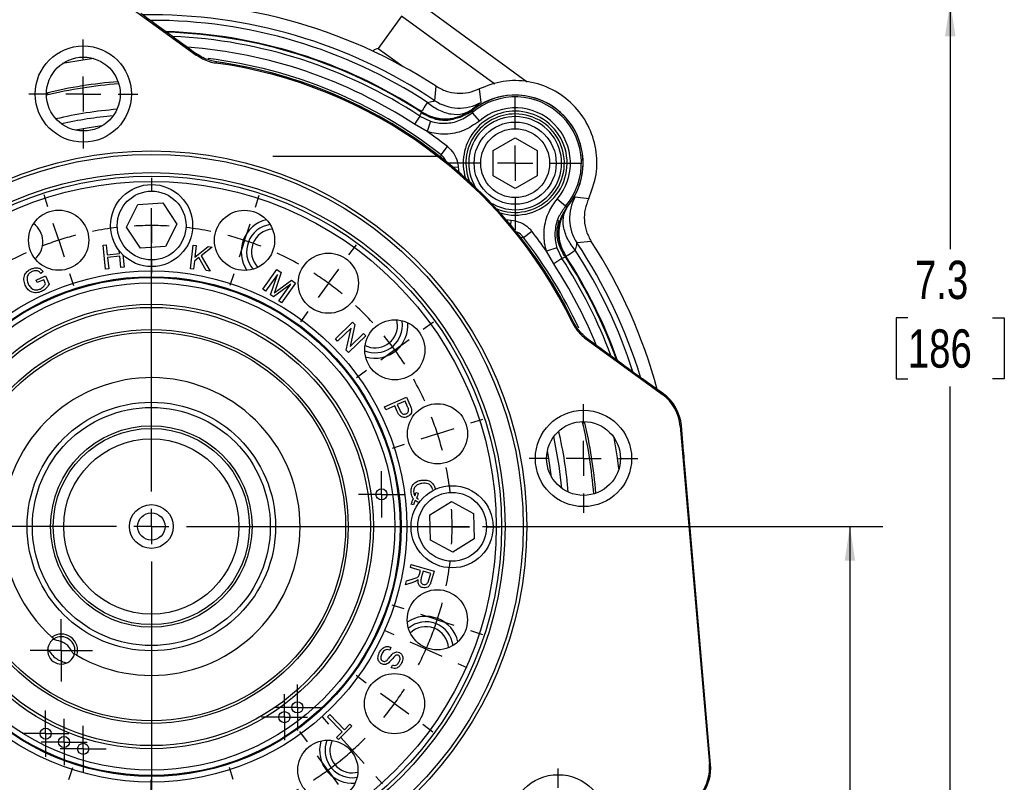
# Model space of a CAD drawing. Header units: inches. Extents: x 0.4 to 16.6, y 0.2 to 10.8.
# Tile 7 of 17: x 3.6 to 7.3, y 5.6 to 8.5. Entities that reach past the tile are written whole.
import ezdxf

# ---------------------------------------------------------------- set-up
doc = ezdxf.new("R2010")
doc.units = ezdxf.units.IN
doc.header["$MEASUREMENT"] = 0
doc.layers.add('SLD-0', color=7, linetype='Continuous', lineweight=25)
doc.styles.add('SLDTEXTSTYLE0', font='TXT', dxfattribs={"width": 0.75})
doc.dimstyles.new('SLDDIMSTYLE0', dxfattribs={"dimtxt": 0.145833, "dimasz": 0.13, "dimexe": 0, "dimexo": 0.0625, "dimgap": 0.036458, "dimtad": 0, "dimtih": 1, "dimtoh": 1, "dimdec": 1, "dimlfac": 1.5, "dimrnd": 1e-09, "dimzin": 12, "dimdsep": 46, "dimtxsty": 'SLDTEXTSTYLE0', "dimsah": 1, "dimcen": 0.09, "dimadec": 0, "dimazin": 3, "dimtfac": 1, "dimtdec": 1, "dimtofl": 0, "dimtmove": 0, "dimatfit": 3, "dimfxl": 0, "dimfrac": 2, "dimtolj": 1, "dimtzin": 12, "dimarcsym": 0})

# ---------------------------------------------------------------- blocks, each defined once
blk = doc.blocks.new('_D_4')
at = {"layer": 'SLD-0'}
for p, q in [((4.7888, 8.5663), (7.227, 8.5663)), ((7.102, 8.5663), (7.102, 7.6253)), ((6.9404, 7.364), (6.896, 7.364)), ((6.896, 7.364), (6.896, 7.1323)), ((7.2636, 7.364), (7.308, 7.364)), ((7.308, 7.364), (7.308, 7.1323)), ((6.896, 7.1323), (6.9404, 7.1323)), ((7.308, 7.1323), (7.2636, 7.1323)), ((7.102, 3.6751), (7.102, 7.1027)), ((5.7371, 3.6751), (7.227, 3.6751))]:
    blk.add_line(p, q, dxfattribs=at)
for points in [[(7.102, 8.5663), (7.082, 8.4363), (7.122, 8.4363)], [(7.102, 3.6751), (7.122, 3.8051), (7.082, 3.8051)]]:
    blk.add_solid(points, dxfattribs=at)
at = {"layer": 'SLD-0', "char_height": 0.14583, "attachment_point": 1, "style": 'SLDTEXTSTYLE0'}
for s, insert in [('7.3', (6.9674, 7.5816)), ('186', (6.9404, 7.3203))]:
    blk.add_mtext(s, dxfattribs=dict(at, insert=insert))
blk = doc.blocks.new('_D_7')
at = {"layer": 'SLD-0', "color": 7}
for p, q in [((5.3201, 6.5697), (6.8448, 6.5697)), ((6.7198, 6.5697), (6.7198, 5.3708)), ((6.5581, 5.1095), (6.5138, 5.1095)), ((6.5138, 5.1095), (6.5138, 4.8778)), ((6.8814, 5.1095), (6.9257, 5.1095)), ((6.9257, 5.1095), (6.9257, 4.8778)), ((6.5138, 4.8778), (6.5581, 4.8778)), ((6.9257, 4.8778), (6.8814, 4.8778)), ((6.7198, 3.6751), (6.7198, 4.8482)), ((6.0745, 3.6751), (6.8448, 3.6751))]:
    blk.add_line(p, q, dxfattribs=at)
for points in [[(6.7198, 6.5697), (6.6998, 6.4397), (6.7398, 6.4397)], [(6.7198, 3.6751), (6.7398, 3.8051), (6.6998, 3.8051)]]:
    blk.add_solid(points, dxfattribs=at)
at = {"layer": 'SLD-0', "color": 7, "char_height": 0.14583, "attachment_point": 1, "style": 'SLDTEXTSTYLE0'}
for s, insert in [('4.3', (6.5851, 5.327)), ('110', (6.5581, 5.0658))]:
    blk.add_mtext(s, dxfattribs=dict(at, insert=insert))
blk = doc.blocks.new('SW_CENTERMARKSYMBOL_0')
at = {"layer": 'SLD-0', "color": 0}
for p, q in [((0, 0.0667), (0, 0.1187)), ((0, 0), (0, 0.0667)), ((-0.0667, 0), (-0.1187, 0)), ((0, 0), (-0.0667, 0)), ((0, 0), (0, -0.0667)), ((0, 0), (0.0667, 0)), ((0.0667, 0), (0.1187, 0)), ((0, -0.0667), (0, -0.1187))]:
    blk.add_line(p, q, dxfattribs=at)
blk = doc.blocks.new('SW_CENTERMARKSYMBOL_2')
at = {"layer": 'SLD-0', "color": 0}
for p, q in [((0, 0.1333), (0, 0.2073)), ((0, 0), (0, 0.0667)), ((-0.1333, 0), (-0.2073, 0)), ((0, 0), (-0.0667, 0)), ((0, 0), (0, -0.0667)), ((0, 0), (0.0667, 0)), ((0.1333, 0), (0.2073, 0)), ((0, -0.1333), (0, -0.2073))]:
    blk.add_line(p, q, dxfattribs=at)
blk = doc.blocks.new('SW_CENTERMARKSYMBOL_4')
at = {"layer": 'SLD-0', "color": 0}
for p, q in [((-0.9264, 0.6066), (-0.9264, 0.6545)), ((-1.3218, 0.5443), (-1.3365, 0.5899)), ((-0.5312, 0.5436), (-0.5163, 0.5891)), ((-0.9277, -0.5393), (-0.9277, 0.5399)), ((-0.9265, 0.4732), (-0.9265, 0.5399)), ((-1.2807, 0.4175), (-1.3012, 0.4809)), ((-0.9265, 0.4732), (-0.9266, 0.4066)), ((-0.5725, 0.4168), (-0.5518, 0.4802)), ((-1.2807, 0.4175), (-1.2601, 0.3541)), ((-0.5725, 0.4168), (-0.5932, 0.3534)), ((-1.6785, 0.363), (-1.7066, 0.4018)), ((-0.1748, 0.3615), (-0.1466, 0.4003)), ((-0.9267, 0.3399), (-0.9267, 0.292)), ((-1.6003, 0.2551), (-1.6394, 0.309)), ((-0.2532, 0.2537), (-0.214, 0.3076)), ((-1.2396, 0.2907), (-1.2248, 0.2451)), ((-0.6138, 0.29), (-0.6287, 0.2445)), ((-1.6003, 0.2551), (-1.5611, 0.2011)), ((-0.2532, 0.2537), (-0.2925, 0.1998)), ((-1.522, 0.1471), (-1.4939, 0.1083)), ((-0.3317, 0.1459), (-0.3599, 0.1072)), ((-1.9618, 0.0803), (-2.0005, 0.1085)), ((0.1079, 0.0783), (0.1467, 0.1064)), ((-1.854, 0.0018), (-1.9079, 0.041)), ((0, 0), (0.054, 0.0391)), ((-1.854, 0.0018), (-1.8001, -0.0374)), ((0, 0), (-0.054, -0.0391)), ((-1.7462, -0.0767), (-1.7075, -0.1049)), ((-0.1079, -0.0783), (-0.1467, -0.1064)), ((-2.1438, -0.2761), (-2.1894, -0.2613)), ((-2.0171, -0.3175), (-2.0804, -0.2968)), ((0.1624, -0.3196), (0.2259, -0.299)), ((0.2893, -0.2785), (0.3349, -0.2637)), ((-2.0171, -0.3175), (-1.9537, -0.3381)), ((0.1624, -0.3196), (0.099, -0.3401)), ((-1.8903, -0.3588), (-1.8447, -0.3736)), ((0.0356, -0.3607), (-0.01, -0.3754)), ((-0.9277, -0.6726), (-0.9277, -0.6059)), ((-2.2068, -0.6713), (-2.2547, -0.6713)), ((-2.0735, -0.6715), (-2.1402, -0.6714)), ((-1.061, -0.6726), (-2.1402, -0.6726)), ((-2.0735, -0.6715), (-2.0068, -0.6715)), ((-1.9402, -0.6716), (-1.8922, -0.6717)), ((-0.9277, -0.6726), (-0.9943, -0.6726)), ((-0.9277, -0.6726), (-0.9277, -0.7393)), ((-0.9277, -0.6726), (-0.861, -0.6726)), ((-0.7943, -0.6726), (0.2848, -0.6726)), ((0.0848, -0.6736), (0.0369, -0.6735)), ((0.0848, -0.6736), (0.0473, -0.6736)), ((0.2182, -0.6737), (0.1515, -0.6737)), ((0.2182, -0.6737), (0.1515, -0.6737)), ((0.2182, -0.6737), (0.2848, -0.6738)), ((0.2182, -0.6737), (0.2848, -0.6738)), ((0.3515, -0.6738), (0.3994, -0.6739)), ((0.3515, -0.6738), (0.389, -0.6739)), ((-0.9277, -0.8059), (-0.9277, -1.8851)), ((-1.8909, -0.9845), (-1.8453, -0.9698)), ((0.035, -0.9864), (-0.0106, -0.9716)), ((-2.0178, -1.0256), (-1.9543, -1.0051)), ((0.1617, -1.0277), (0.0984, -1.0071)), ((-2.0178, -1.0256), (-2.0812, -1.0462)), ((0.1617, -1.0277), (0.2251, -1.0484)), ((-2.1446, -1.0667), (-2.1902, -1.0815)), ((-0.0031, -1.0853), (-0.0373, -1.07)), ((0.2885, -1.0691), (0.3341, -1.0839)), ((0.1187, -1.1397), (0.0578, -1.1125)), ((0.1187, -1.1397), (0.1795, -1.1668)), ((0.2404, -1.194), (0.2747, -1.2093)), ((-1.7474, -1.2669), (-1.7086, -1.2388)), ((-0.1091, -1.2685), (-0.1478, -1.2403)), ((-1.8553, -1.3452), (-1.8013, -1.3061)), ((-0.0013, -1.347), (-0.0552, -1.3078)), ((-1.8553, -1.3452), (-1.9093, -1.3843)), ((-0.0013, -1.347), (0.0526, -1.3862)), ((-1.9633, -1.4235), (-2.0021, -1.4516)), ((-0.2509, -1.4257), (-0.276, -1.3978)), ((-1.5236, -1.4911), (-1.4954, -1.4524)), ((-0.3333, -1.4923), (-0.3615, -1.4535)), ((0.1065, -1.4255), (0.1452, -1.4537)), ((-0.1618, -1.5249), (-0.2063, -1.4753)), ((-0.1618, -1.5249), (-0.1172, -1.5745)), ((-1.6021, -1.5989), (-1.5628, -1.545)), ((-0.2551, -1.6003), (-0.2942, -1.5463)), ((-1.6021, -1.5989), (-1.6413, -1.6528)), ((-1.2415, -1.6352), (-1.2266, -1.5897)), ((-0.6157, -1.6358), (-0.6305, -1.5903)), ((-0.2551, -1.6003), (-0.2159, -1.6542)), ((-0.9286, -1.6851), (-0.9286, -1.6372)), ((-0.0727, -1.624), (-0.0476, -1.6519)), ((-1.6805, -1.7067), (-1.7087, -1.7455)), ((-1.2828, -1.762), (-1.2621, -1.6986)), ((-0.5746, -1.7627), (-0.5952, -1.6993)), ((-0.1768, -1.7082), (-0.1487, -1.747)), ((-1.2828, -1.762), (-1.3035, -1.8254)), ((-0.9288, -1.8184), (-0.9287, -1.7518)), ((-0.5746, -1.7627), (-0.5541, -1.8261)), ((-0.9288, -1.8184), (-0.9288, -1.8851)), ((-1.3241, -1.8888), (-1.339, -1.9343)), ((-0.5336, -1.8895), (-0.5188, -1.9351)), ((-0.9289, -1.9518), (-0.929, -1.9997))]:
    blk.add_line(p, q, dxfattribs=at)
for start, end in [(96.6112, 101.2769), (89.944, 93.2776), (86.6105, 89.944), (78.6112, 83.2769), (107.944, 111.2776), (104.6105, 107.944), (71.944, 75.2776), (68.6105, 71.944), (114.6112, 119.2769), (60.6112, 65.2769), (122.6105, 125.944), (53.944, 57.2776), (125.944, 129.2776), (50.6105, 53.944), (132.6112, 137.2769), (42.6112, 47.2769), (140.6105, 143.944), (35.944, 39.2776), (143.944, 147.2776), (32.6105, 35.944), (150.6112, 155.2769), (24.6112, 29.2769), (158.6105, 161.944), (17.944, 21.2776), (161.944, 165.2776), (14.6105, 17.944), (168.6112, 173.2769), (6.6112, 11.2769), (176.6105, 179.944), (359.944, 3.2776), (359.944, 3.2776), (179.944, 183.2776), (356.6105, 359.944), (356.6105, 359.944), (186.6112, 191.2769), (348.6112, 353.2769), (194.6105, 197.944), (341.944, 345.2776), (197.944, 201.2776), (338.6105, 341.944), (335.944, 339.2776), (204.6112, 209.2769), (332.6105, 335.944), (212.6105, 215.944), (323.944, 327.2776), (215.944, 219.2776), (320.6105, 323.944), (222.6112, 227.2769), (311.944, 315.2776), (308.6105, 311.944), (230.6105, 233.944), (305.944, 309.2776), (233.944, 237.2776), (302.6105, 305.944), (240.6112, 245.2769), (294.6112, 299.2769), (248.6105, 251.944), (251.944, 255.2776), (284.6105, 287.944), (287.944, 291.2776), (258.6112, 263.2769), (276.6112, 281.2769), (266.6105, 269.944), (269.944, 273.2776)]:
    blk.add_arc((-0.9277, -0.6726), 1.1458, start, end, dxfattribs=at)
blk = doc.blocks.new('SW_CENTERMARKSYMBOL_7')
at = {"layer": 'SLD-0', "color": 0}
for p, q in [((0, 0.1333), (0, 0.2073)), ((0, 0), (0, 0.0667)), ((-0.1333, 0), (-0.2073, 0)), ((0, 0), (-0.0667, 0)), ((0, 0), (0, -0.0667)), ((0, 0), (0.0667, 0)), ((0.1333, 0), (0.2073, 0)), ((0, -0.1333), (0, -0.2073))]:
    blk.add_line(p, q, dxfattribs=at)
blk = doc.blocks.new('SW_CENTERMARKSYMBOL_8')
at = {"layer": 'SLD-0', "color": 0}
for p, q in [((0, 0.1333), (0, 0.2073)), ((0, 0), (0, 0.0667)), ((-0.1333, 0), (-0.2073, 0)), ((0, 0), (-0.0667, 0)), ((0, 0), (0, -0.0667)), ((0, 0), (0.0667, 0)), ((0.1333, 0), (0.2073, 0)), ((0, -0.1333), (0, -0.2073))]:
    blk.add_line(p, q, dxfattribs=at)
blk = doc.blocks.new('SW_CENTERMARKSYMBOL_10')
at = {"layer": 'SLD-0', "color": 0}
for p, q in [((0, 0.1333), (0, 0.2542)), ((0, 0), (0, 0.0667)), ((-0.1333, 0), (-0.2542, 0)), ((0, 0), (-0.0667, 0)), ((0, 0), (0, -0.0667)), ((0, 0), (0.0667, 0)), ((0.1333, 0), (0.2542, 0)), ((0, -0.1333), (0, -0.2542))]:
    blk.add_line(p, q, dxfattribs=at)
blk = doc.blocks.new('SW_CENTERMARKSYMBOL_11')
at = {"layer": 'SLD-0', "color": 0}
for p, q in [((0, 0.0667), (0, 0.0878)), ((0, 0), (0, 0.0667)), ((-0.0667, 0), (-0.0878, 0)), ((0, 0), (-0.0667, 0)), ((0, 0), (0, -0.0667)), ((0, 0), (0.0667, 0)), ((0.0667, 0), (0.0878, 0)), ((0, -0.0667), (0, -0.0878))]:
    blk.add_line(p, q, dxfattribs=at)
blk = doc.blocks.new('SW_CENTERMARKSYMBOL_12')
at = {"layer": 'SLD-0', "color": 0}
for p, q in [((0, 0.0667), (0, 0.0878)), ((0, 0), (0, 0.0667)), ((-0.0667, 0), (-0.0878, 0)), ((0, 0), (-0.0667, 0)), ((0, 0), (0, -0.0667)), ((0, 0), (0.0667, 0)), ((0.0667, 0), (0.0878, 0)), ((0, -0.0667), (0, -0.0878))]:
    blk.add_line(p, q, dxfattribs=at)
blk = doc.blocks.new('SW_CENTERMARKSYMBOL_13')
at = {"layer": 'SLD-0', "color": 0}
for p, q in [((0, 0.0667), (0, 0.0878)), ((0, 0), (0, 0.0667)), ((-0.0667, 0), (-0.0878, 0)), ((0, 0), (-0.0667, 0)), ((0, 0), (0, -0.0667)), ((0, 0), (0.0667, 0)), ((0.0667, 0), (0.0878, 0)), ((0, -0.0667), (0, -0.0878))]:
    blk.add_line(p, q, dxfattribs=at)
blk = doc.blocks.new('SW_CENTERMARKSYMBOL_14')
at = {"layer": 'SLD-0', "color": 0}
for p, q in [((0, 0.0667), (0, 0.0878)), ((0, 0), (0, 0.0667)), ((-0.0667, 0), (-0.0878, 0)), ((0, 0), (-0.0667, 0)), ((0, 0), (0, -0.0667)), ((0, 0), (0.0667, 0)), ((0.0667, 0), (0.0878, 0)), ((0, -0.0667), (0, -0.0878))]:
    blk.add_line(p, q, dxfattribs=at)
blk = doc.blocks.new('SW_CENTERMARKSYMBOL_15')
at = {"layer": 'SLD-0', "color": 0}
for p, q in [((0, 0.0667), (0, 0.0878)), ((0, 0), (0, 0.0667)), ((-0.0667, 0), (-0.0878, 0)), ((0, 0), (-0.0667, 0)), ((0, 0), (0, -0.0667)), ((0, 0), (0.0667, 0)), ((0.0667, 0), (0.0878, 0)), ((0, -0.0667), (0, -0.0878))]:
    blk.add_line(p, q, dxfattribs=at)
blk = doc.blocks.new('SW_CENTERMARKSYMBOL_16')
at = {"layer": 'SLD-0', "color": 0}
for p, q in [((0, 0.0667), (0, 0.0878)), ((0, 0), (0, 0.0667)), ((-0.0667, 0), (-0.0878, 0)), ((0, 0), (-0.0667, 0)), ((0, 0), (0, -0.0667)), ((0, 0), (0.0667, 0)), ((0.0667, 0), (0.0878, 0)), ((0, -0.0667), (0, -0.0878))]:
    blk.add_line(p, q, dxfattribs=at)

msp = doc.modelspace()

# ---------------------------------------------------------------- linework, layer by layer
at = {"color": 7, "linetype": 'Continuous', "lineweight": 25}
for p, q in [((3.9385, 8.5766), (4.2295, 8.3647)), ((5.123, 8.5299), (5.4903, 8.2627)), ((5.0113, 8.5123), (4.9225, 8.3902)), ((4.9225, 8.3902), (5.0176, 8.321)), ((4.3062, 8.3387), (4.2878, 8.3424)), ((4.3062, 8.3387), (4.3046, 8.3344)), ((5.139, 8.1908), (5.1436, 8.2458)), ((5.3069, 8.2357), (5.3134, 8.1844)), ((5.089, 8.1431), (5.0873, 8.149)), ((5.2845, 8.1525), (5.262, 8.1396)), ((5.2811, 8.145), (5.3081, 8.1133)), ((5.0818, 8.1321), (5.0613, 8.1009)), ((5.0818, 8.1321), (5.122, 8.1129)), ((5.122, 8.1129), (5.1093, 8.0733)), ((5.1093, 8.0733), (5.0613, 8.1009)), ((5.3613, 8.0011), (5.4446, 8.0492)), ((5.4446, 8.0492), (5.528, 8.0011)), ((5.1621, 7.9852), (5.1864, 8.0164)), ((5.3613, 7.9049), (5.3613, 8.0011)), ((5.528, 8.0011), (5.528, 7.9049)), ((5.4446, 7.8568), (5.3613, 7.9049)), ((5.528, 7.9049), (5.4446, 7.8568)), ((5.6363, 7.7891), (5.6046, 7.8162)), ((5.6733, 7.8244), (5.7247, 7.818)), ((3.9637, 7.7096), (4.0066, 7.7957)), ((4.0066, 7.7957), (4.1026, 7.8016)), ((4.1026, 7.8016), (4.1558, 7.7214)), ((5.6471, 7.7929), (5.6235, 7.7479)), ((5.6126, 7.7201), (5.6257, 7.7536)), ((4.0168, 7.6294), (3.9637, 7.7096)), ((4.1558, 7.7214), (4.1128, 7.6353)), ((5.4763, 7.6704), (5.5075, 7.6947)), ((5.7347, 7.6547), (5.6797, 7.6501)), ((3.8747, 7.6402), (3.8867, 7.6415)), ((3.8841, 7.5499), (3.8747, 7.6402)), ((3.8867, 7.6415), (3.8905, 7.6044)), ((3.9375, 7.6093), (3.9364, 7.6194)), ((4.1128, 7.6353), (4.0168, 7.6294)), ((4.2077, 7.5503), (4.2174, 7.6413)), ((4.2174, 7.6413), (4.2294, 7.64)), ((4.2294, 7.64), (4.2246, 7.5949)), ((4.2246, 7.5949), (4.2746, 7.6352)), ((4.2909, 7.6335), (4.2488, 7.6006)), ((4.2746, 7.6352), (4.2909, 7.6335)), ((5.6039, 7.6301), (5.5643, 7.6174)), ((5.5918, 7.5694), (5.5643, 7.6174)), ((5.6039, 7.6301), (5.623, 7.5898)), ((3.8905, 7.6044), (3.9375, 7.6093)), ((3.9386, 7.5986), (3.8917, 7.5937)), ((3.8917, 7.5937), (3.8961, 7.5512)), ((3.943, 7.5561), (3.9386, 7.5986)), ((3.9501, 7.6041), (3.9549, 7.5573)), ((4.2231, 7.5805), (4.2198, 7.549)), ((4.2395, 7.5935), (4.2231, 7.5805)), ((4.2671, 7.544), (4.2395, 7.5935)), ((4.2488, 7.6006), (4.283, 7.5423)), ((5.623, 7.5898), (5.5918, 7.5694)), ((3.646, 7.5407), (3.6372, 7.5335)), ((3.8961, 7.5512), (3.8841, 7.5499)), ((3.9549, 7.5573), (3.943, 7.5561)), ((4.2198, 7.549), (4.2077, 7.5503)), ((4.283, 7.5423), (4.2671, 7.544)), ((4.4829, 7.4736), (4.5369, 7.5479)), ((4.5369, 7.5479), (4.5527, 7.5364)), ((4.6328, 7.5515), (4.6349, 7.5553)), ((3.6197, 7.5079), (3.6551, 7.5237)), ((3.624, 7.4981), (3.6197, 7.5079)), ((3.6486, 7.509), (3.624, 7.4981)), ((3.6555, 7.4934), (3.6486, 7.509)), ((3.6551, 7.5237), (3.6688, 7.4926)), ((4.5391, 7.5288), (4.4933, 7.466)), ((4.513, 7.4517), (4.5391, 7.5288)), ((4.5527, 7.5364), (4.5313, 7.4722)), ((4.539, 7.468), (4.5927, 7.5073)), ((4.5927, 7.5073), (4.6083, 7.4959)), ((4.4933, 7.466), (4.4829, 7.4736)), ((4.5895, 7.4921), (4.524, 7.4437)), ((4.5438, 7.4293), (4.5895, 7.4921)), ((4.6083, 7.4959), (4.5543, 7.4216)), ((4.524, 7.4437), (4.513, 7.4517)), ((4.5543, 7.4216), (4.5438, 7.4293)), ((4.8195, 7.4209), (4.8166, 7.4177)), ((4.9965, 7.3355), (4.9939, 7.3566)), ((5.015, 7.3354), (5.0135, 7.3536)), ((4.7603, 7.284), (4.8255, 7.3471)), ((4.8195, 7.3253), (4.7683, 7.2758)), ((4.8014, 7.2415), (4.8195, 7.3253)), ((4.834, 7.3383), (4.8159, 7.2545)), ((4.8255, 7.3471), (4.834, 7.3383)), ((5.6752, 7.3322), (5.6661, 7.3487)), ((4.7683, 7.2758), (4.7603, 7.284)), ((4.8751, 7.2957), (4.8099, 7.2327)), ((4.8159, 7.2545), (4.8671, 7.304)), ((4.8671, 7.304), (4.8751, 7.2957)), ((5.7143, 7.2837), (6.0054, 7.0718)), ((4.8099, 7.2327), (4.8014, 7.2415)), ((5.9582, 7.1117), (5.9302, 7.1321)), ((6.0097, 7.0742), (5.9582, 7.1117)), ((4.9467, 7.0253), (5.0304, 7.0625)), ((5.0304, 7.0625), (5.0444, 7.0309)), ((6.0054, 7.0718), (6.0097, 7.0742)), ((4.9517, 7.0143), (4.9467, 7.0253)), ((4.9857, 7.0294), (4.9517, 7.0143)), ((4.9952, 7.0079), (4.9857, 7.0294)), ((5.0254, 7.047), (4.9955, 7.0337)), ((4.9955, 7.0337), (5.0051, 7.0121)), ((5.0349, 7.0256), (5.0254, 7.047)), ((6.0777, 6.9539), (6.0733, 6.9514)), ((6.0733, 6.9514), (6.1846, 5.6655)), ((6.0833, 6.8884), (6.0777, 6.9539)), ((6.1892, 5.6642), (6.091, 6.7993)), ((5.0657, 6.6986), (5.0748, 6.6971)), ((5.0689, 6.6788), (5.0766, 6.6744)), ((5.0578, 6.6521), (5.049, 6.6543)), ((5.1199, 6.6145), (5.202, 6.6647)), ((5.202, 6.6647), (5.2865, 6.6188)), ((5.1223, 6.5183), (5.1199, 6.6145)), ((5.2865, 6.6188), (5.289, 6.5226)), ((5.2069, 6.4724), (5.1223, 6.5183)), ((5.289, 6.5226), (5.2069, 6.4724)), ((5.0454, 6.4133), (5.0487, 6.4248)), ((5.0487, 6.4248), (5.1358, 6.3997)), ((5.084, 6.4021), (5.0454, 6.4133)), ((5.0802, 6.3887), (5.084, 6.4021)), ((5.094, 6.3993), (5.0869, 6.3745)), ((5.1228, 6.391), (5.094, 6.3993)), ((5.1149, 6.3634), (5.1228, 6.391)), ((5.1358, 6.3997), (5.1246, 6.3611)), ((5.0266, 6.348), (5.0308, 6.3625)), ((5.0546, 6.3564), (5.0266, 6.348)), ((5.0308, 6.3625), (5.0522, 6.3688)), ((3.6872, 6.1417), (3.6795, 6.1485)), ((3.7747, 6.0793), (3.7658, 6.0845)), ((4.971, 6.1099), (4.9669, 6.0993)), ((4.9728, 6.0316), (4.9771, 6.0423)), ((5.0405, 5.9955), (5.0442, 5.9933)), ((4.7297, 5.8453), (4.7383, 5.8536)), ((4.7383, 5.8536), (4.7939, 5.796)), ((4.7852, 5.7877), (4.7297, 5.8453)), ((4.7939, 5.796), (4.8154, 5.8167)), ((4.8154, 5.8167), (4.8228, 5.809)), ((4.7636, 5.7668), (4.7852, 5.7877)), ((4.8228, 5.809), (4.771, 5.7591)), ((4.9098, 5.8088), (4.9066, 5.8116)), ((4.771, 5.7591), (4.7636, 5.7668)), ((6.1846, 5.6655), (6.1892, 5.6642)), ((4.8244, 5.6317), (4.8455, 5.6344)), ((4.8244, 5.6132), (4.8425, 5.6148))]:
    msp.add_line(p, q, dxfattribs=at)
at = {"color": 8, "linetype": 'Continuous', "lineweight": 25}
for p, q in [((5.367, 8.2535), (5.0113, 8.5123)), ((5.1602, 7.9726), (5.1621, 7.9852)), ((5.2077, 7.9373), (5.2274, 7.9386)), ((5.2274, 7.9386), (5.2297, 7.9185)), ((5.4097, 7.7381), (5.4298, 7.7358)), ((5.4285, 7.7161), (5.4298, 7.7358)), ((5.4763, 7.6704), (5.4641, 7.6686))]:
    msp.add_line(p, q, dxfattribs=at)
at = {"color": 7, "linetype": 'Continuous', "lineweight": 25, "flags": 128}
for points in [[(4.2295, 8.3647), (4.2302, 8.3663), (4.2312, 8.369)], [(5.6624, 7.3458), (5.6657, 7.3484), (5.6661, 7.3487)], [(5.7179, 7.2867), (5.7157, 7.2848), (5.7143, 7.2837)]]:
    msp.add_lwpolyline(points, dxfattribs=at)
at = {"color": 8, "linetype": 'Continuous', "lineweight": 25, "flags": 128}
for points in [[(3.839, 8.351), (3.7976, 8.3454), (3.7204, 8.3324)], [(3.8704, 8.0946), (3.822, 8.0879), (3.7693, 8.0787)], [(5.6225, 6.7149), (5.6122, 6.8004), (5.5915, 6.9118)], [(5.84, 6.7892), (5.8344, 6.8307), (5.8213, 6.9079)], [(5.5836, 6.7579), (5.5731, 6.8289), (5.5676, 6.859)]]:
    msp.add_lwpolyline(points, dxfattribs=at)
at = {"color": 7, "linetype": 'Continuous', "lineweight": 25}
for centre, radius in [((3.7995, 8.2161), 0.1833), ((3.7995, 8.2161), 0.1406), ((5.4446, 7.953), 0.1563), ((5.4446, 7.953), 0.131), ((4.0586, 6.5697), 1.43), ((4.0586, 6.5697), 1.4167), ((4.0586, 6.5697), 1.3473), ((4.0586, 6.5697), 1.334), ((4.0586, 6.5697), 1.314), ((4.0597, 7.7155), 0.1563), ((4.0597, 7.7155), 0.131), ((3.7056, 7.6598), 0.1146), ((4.4137, 7.6591), 0.1146), ((4.733, 7.496), 0.1146), ((4.0586, 6.5697), 0.9728), ((4.0586, 6.5697), 0.9511), ((4.0586, 6.5697), 0.9497), ((4.0586, 6.5697), 0.948), ((4.0586, 6.5697), 0.9272), ((4.0586, 6.5697), 0.8459), ((4.0586, 6.5697), 0.8343), ((4.9863, 7.2423), 0.1146), ((4.0586, 6.5697), 0.75), ((4.0586, 6.5697), 0.74), ((4.0586, 6.5697), 0.4733), ((4.0586, 6.5697), 0.4533), ((5.1487, 6.9227), 0.1146), ((5.705, 6.8288), 0.1833), ((4.0586, 6.5697), 0.3836), ((4.0586, 6.5697), 0.3737), ((5.705, 6.8288), 0.1406), ((4.0586, 6.5697), 0.3338), ((5.2044, 6.5686), 0.1563), ((4.9355, 6.692), 0.0212), ((5.2044, 6.5686), 0.131), ((4.0586, 6.5697), 0.0833), ((4.0586, 6.5697), 0.0521), ((5.148, 6.2145), 0.1146), ((4.9849, 5.8953), 0.1146), ((4.6151, 5.881), 0.0212), ((4.5657, 5.8439), 0.0212), ((3.6559, 5.7812), 0.0212), ((3.7261, 5.7491), 0.0212), ((3.7989, 5.7232), 0.0212), ((4.7312, 5.642), 0.1146), ((5.6081, 5.4416), 0.1833)]:
    msp.add_circle(centre, radius, dxfattribs=at)
for centre, radius, start, end in [((4.0586, 6.5697), 1.9967, 57.0827, 92.7352), ((4.0586, 6.5697), 1.9482, 56.3186, 90.9246), ((4.0586, 6.5697), 1.8826, 56.8564, 88.187), ((4.9487, 8.3146), 0.08, 109.1347, 125.7605), ((4.0586, 6.5697), 1.7817, 25.823, 82.0651), ((4.0586, 6.5697), 1.7863, 53.944, 82.0318), ((4.0586, 6.5697), 1.7863, 25.8563, 82.0318), ((5.2314, 8.3296), 0.1667, 236.3445, 299.4476), ((5.4447, 7.9531), 0.2522, 319.442, 130.4461), ((5.4447, 7.9531), 0.2589, 359.944, 128.6787), ((5.4447, 7.9531), 0.2589, 321.2094, 128.6787), ((5.4446, 7.953), 0.1875, 89.944, 201.9), ((5.4447, 7.9531), 0.2105, 319.442, 130.4461), ((5.4446, 7.953), 0.1875, 247.9881, 89.944), ((4.0586, 6.5697), 1.8344, 52.0612, 55.0556), ((4.0586, 6.5697), 1.7863, 25.8563, 53.944), ((5.4447, 7.9531), 0.2589, 321.2094, 359.944), ((5.8185, 7.7425), 0.1667, 150.5524, 213.6555), ((4.5257, 7.616), 0.125, 103.2061, 214.682), ((3.5597, 7.6535), 0.0857, 310.8588, 54.0669), ((4.5257, 7.616), 0.1042, 97.9239, 219.9642), ((4.5257, 7.616), 0.0857, 93.6668, 224.2213), ((4.0586, 6.5697), 1.8344, 34.8325, 37.8269), ((4.0586, 6.5697), 1.9967, 15.1529, 32.9173), ((4.0586, 6.5697), 1.9482, 16.9635, 33.6814), ((4.0586, 6.5697), 1.8826, 19.6998, 33.0317), ((4.9109, 7.3355), 0.1042, 247.9239, 359.944), ((4.9109, 7.3355), 0.0857, 243.6668, 359.944), ((4.9109, 7.3355), 0.125, 311.944, 4.682), ((4.9109, 7.3355), 0.125, 253.2061, 311.944), ((4.0586, 6.5697), 0.5667, 239.929, 228.0039), ((5.1049, 6.1026), 0.125, 13.2061, 124.682), ((5.1049, 6.1026), 0.1042, 7.9239, 129.9642), ((3.7155, 6.0979), 0.0621, 342.4985, 125.4344), ((5.1049, 6.1026), 0.0857, 3.6668, 134.2213), ((3.7155, 6.0979), 0.0521, 122.8619, 345.071), ((3.7155, 6.0979), 0.0521, 345.071, 122.8619), ((4.0586, 6.5697), 1.7863, 205.8563, 262.0318), ((4.0586, 6.5697), 1.7817, 205.823, 262.0651), ((4.8245, 5.7174), 0.125, 163.2061, 221.944), ((4.8245, 5.7174), 0.1042, 158.7841, 269.944), ((4.8245, 5.7174), 0.0857, 153.6668, 269.944), ((4.8245, 5.7174), 0.125, 221.944, 274.682)]:
    msp.add_arc(centre, radius, start, end, dxfattribs=at)
at = {"color": 8, "linetype": 'Continuous', "lineweight": 25}
for centre, radius, start, end in [((4.0586, 6.5697), 1.9271, 56.9214, 90.0835), ((4.0586, 6.5697), 1.8849, 56.9214, 88.2871), ((4.0586, 6.5697), 1.8676, 56.7807, 87.5046), ((4.0586, 6.5697), 1.8303, 56.7807, 85.7014), ((4.0586, 6.5697), 1.7948, 52.0612, 83.0837), ((4.0586, 6.5697), 1.6979, 94.2722, 103.6159), ((4.0586, 6.5697), 1.6898, 94.2064, 103.6817), ((4.0586, 6.5697), 1.5938, 94.7145, 103.1736), ((5.4446, 7.953), 0.1979, 89.944, 196.7229), ((5.4446, 7.953), 0.1979, 253.1652, 89.944), ((4.0586, 6.5697), 1.5706, 95.3064, 102.5816), ((5.4446, 7.953), 0.1771, 269.944, 211.7309), ((5.4446, 7.953), 0.1771, 238.1572, 269.944), ((4.0586, 6.5697), 1.7948, 24.902, 37.8269), ((4.0586, 6.5697), 1.9271, 17.8046, 33.0786), ((4.0586, 6.5697), 1.8676, 20.3834, 33.1074), ((4.0586, 6.5697), 1.8826, 19.7011, 33.0317), ((4.0586, 6.5697), 1.8849, 19.601, 33.0786), ((4.0586, 6.5697), 1.8303, 22.1867, 33.1074), ((4.0586, 6.5697), 1.6898, 4.2064, 13.6817), ((4.0586, 6.5697), 1.6979, 4.2722, 13.6159), ((4.0586, 6.5697), 1.5938, 4.7145, 13.1736)]:
    msp.add_arc(centre, radius, start, end, dxfattribs=at)
at = {"color": 7, "linetype": 'Continuous', "lineweight": 25}
for centre, major_axis, ratio, start_param, end_param in [((3.9868, 8.5487), (1.8701, -1.3615), 0.000604, 4.730053, 4.843929), ((5.964, 7.1092), (1.8701, -1.3615), 0.000604, 4.580849, 4.694725), ((5.9073, 6.937), (-0.1452, -0.0819), 0.999816, 2.714056, 3.569129), ((5.9116, 6.9395), (0.1452, 0.0819), 0.999904, 5.855649, 6.710722), ((6.0185, 5.6512), (-0.1606, 0.0447), 0.999826, 2.783857, 3.499328), ((6.0232, 5.6499), (0.1606, -0.0447), 0.99991, 5.92545, 6.640921)]:
    msp.add_ellipse(centre, major_axis=major_axis, ratio=ratio, start_param=start_param, end_param=end_param, dxfattribs=at)
for points, knots in [([(4.2295, 8.3647), (4.2457, 8.3549), (4.2693, 8.3407), (4.2961, 8.3359), (4.3046, 8.3344)], [0, 0, 0, 0, 0.686569, 1, 1, 1, 1]), ([(4.2878, 8.3424), (4.2701, 8.3485), (4.2502, 8.3555), (4.2332, 8.3677), (4.2312, 8.369)], [0, 0, 0, 0, 0.886864, 1, 1, 1, 1]), ([(5.1436, 8.2458), (5.1562, 8.2389), (5.1812, 8.2252), (5.2238, 8.2177), (5.267, 8.2199), (5.2936, 8.2305), (5.3069, 8.2357)], [0, 0, 0, 0, 0.249549, 0.499894, 0.750225, 1, 1, 1, 1]), ([(5.1104, 8.1844), (5.1177, 8.1861), (5.1287, 8.1887), (5.1378, 8.19), (5.1386, 8.1905), (5.139, 8.1908)], [0, 0, 0, 0, 0.498523, 0.750294, 1, 1, 1, 1]), ([(5.1104, 8.1844), (5.1244, 8.174), (5.1531, 8.1525), (5.2012, 8.1379), (5.247, 8.1381), (5.2704, 8.1516), (5.2818, 8.1581)], [0, 0, 0, 0, 0.243136, 0.5, 0.756864, 1, 1, 1, 1]), ([(5.3134, 8.1844), (5.3121, 8.183), (5.3094, 8.1802), (5.291, 8.1655), (5.2818, 8.1581)], [0, 0, 0, 0, 0.500038, 1, 1, 1, 1]), ([(5.0818, 8.1321), (5.0827, 8.1342), (5.0847, 8.1388), (5.0868, 8.1435), (5.0879, 8.146)], [0, 0, 0, 0, 0.450353, 1, 1, 1, 1]), ([(5.0873, 8.149), (5.1023, 8.1411), (5.133, 8.1247), (5.1822, 8.1201), (5.2345, 8.1282), (5.2641, 8.1469), (5.2818, 8.1581)], [0, 0, 0, 0, 0.243881, 0.500124, 0.699654, 1, 1, 1, 1]), ([(5.2041, 8.1209), (5.201, 8.1205), (5.1795, 8.1176), (5.1378, 8.12), (5.1045, 8.1373), (5.0879, 8.146)], [0, 0, 0, 0, 0.07803, 0.53902, 1, 1, 1, 1]), ([(5.2139, 8.1214), (5.2055, 8.1192), (5.1802, 8.1128), (5.1354, 8.1189), (5.1045, 8.135), (5.089, 8.1431)], [0, 0, 0, 0, 0.199676, 0.598921, 1, 1, 1, 1]), ([(5.122, 8.1129), (5.1222, 8.1128), (5.1401, 8.1071), (5.178, 8.102), (5.2346, 8.1126), (5.2656, 8.1342), (5.2811, 8.145)], [0, 0, 0, 0, 0.0032673, 0.3349165, 0.6673831, 1, 1, 1, 1]), ([(5.2832, 8.1548), (5.2674, 8.1442), (5.2452, 8.1294), (5.2194, 8.1232), (5.212, 8.1214)], [0, 0, 0, 0, 0.71275, 1, 1, 1, 1]), ([(5.2829, 8.1552), (5.2671, 8.1446), (5.2456, 8.1302), (5.2206, 8.1239), (5.2139, 8.1223)], [0, 0, 0, 0, 0.729749, 1, 1, 1, 1]), ([(5.2829, 8.1552), (5.2825, 8.1532), (5.2819, 8.1498), (5.2814, 8.1464), (5.2811, 8.145)], [0, 0, 0, 0, 0.5767267, 1, 1, 1, 1]), ([(5.3081, 8.1133), (5.2888, 8.0998), (5.2501, 8.0729), (5.1793, 8.0597), (5.132, 8.0661), (5.1095, 8.0733), (5.1093, 8.0733)], [0, 0, 0, 0, 0.332453, 0.664935, 0.996731, 1, 1, 1, 1]), ([(5.2139, 8.1223), (5.2138, 8.1222), (5.2104, 8.1216), (5.2072, 8.1213), (5.2041, 8.1209)], [0, 0, 0, 0, 0.0200913, 1, 1, 1, 1]), ([(5.1864, 8.0164), (5.1951, 8.0081), (5.2125, 7.9915), (5.2245, 7.9628), (5.2267, 7.9448), (5.2274, 7.9386)], [0, 0, 0, 0, 0.3970228, 0.7938935, 1, 1, 1, 1]), ([(5.5643, 7.6174), (5.563, 7.622), (5.555, 7.6488), (5.5518, 7.701), (5.5684, 7.7662), (5.5934, 7.8007), (5.6046, 7.8162)], [0, 0, 0, 0, 0.067291, 0.398, 0.728909, 1, 1, 1, 1]), ([(5.7247, 7.818), (5.7194, 7.8047), (5.7089, 7.7781), (5.7067, 7.7349), (5.7141, 7.6923), (5.7279, 7.6672), (5.7347, 7.6547)], [0, 0, 0, 0, 0.249549, 0.499894, 0.750225, 1, 1, 1, 1]), ([(5.6363, 7.7891), (5.6273, 7.7767), (5.6072, 7.7491), (5.5939, 7.6969), (5.5965, 7.6552), (5.6028, 7.6337), (5.6039, 7.6301)], [0, 0, 0, 0, 0.271237, 0.602164, 0.932744, 1, 1, 1, 1]), ([(5.6134, 7.7219), (5.6151, 7.7286), (5.6215, 7.7536), (5.6359, 7.7751), (5.6465, 7.7909)], [0, 0, 0, 0, 0.270251, 1, 1, 1, 1]), ([(5.6733, 7.6214), (5.6629, 7.6354), (5.6415, 7.6642), (5.6268, 7.7122), (5.6271, 7.758), (5.6405, 7.7815), (5.6471, 7.7929)], [0, 0, 0, 0, 0.243136, 0.5, 0.756864, 1, 1, 1, 1]), ([(5.6363, 7.7891), (5.6377, 7.7893), (5.6411, 7.7899), (5.6445, 7.7905), (5.6465, 7.7909)], [0, 0, 0, 0, 0.423273, 1, 1, 1, 1]), ([(5.4298, 7.7358), (5.4419, 7.7338), (5.466, 7.7297), (5.492, 7.7126), (5.5037, 7.699), (5.5075, 7.6947)], [0, 0, 0, 0, 0.403564, 0.807281, 1, 1, 1, 1]), ([(5.632, 7.6001), (5.6239, 7.6155), (5.6077, 7.6463), (5.6017, 7.6947), (5.6093, 7.7236), (5.6125, 7.7356)], [0, 0, 0, 0, 0.368456, 0.737007, 1, 1, 1, 1]), ([(5.6171, 7.7316), (5.6146, 7.7202), (5.6083, 7.6914), (5.6139, 7.644), (5.6301, 7.6134), (5.638, 7.5984)], [0, 0, 0, 0, 0.252854, 0.63566, 1, 1, 1, 1]), ([(5.6369, 7.5959), (5.6283, 7.6125), (5.611, 7.6458), (5.6087, 7.6875), (5.6116, 7.7091), (5.6121, 7.7122)], [0, 0, 0, 0, 0.46098, 0.92197, 1, 1, 1, 1]), ([(5.6121, 7.7122), (5.6121, 7.7124), (5.6124, 7.7154), (5.6129, 7.7187), (5.6134, 7.7218), (5.6134, 7.7219)], [0, 0, 0, 0, 0.066377, 0.979914, 1, 1, 1, 1]), ([(5.6797, 7.6501), (5.6795, 7.6497), (5.6789, 7.6489), (5.6776, 7.6397), (5.6751, 7.6287), (5.6733, 7.6214)], [0, 0, 0, 0, 0.251921, 0.502064, 1, 1, 1, 1]), ([(5.6369, 7.5959), (5.6344, 7.5947), (5.6298, 7.5927), (5.6251, 7.5907), (5.623, 7.5898)], [0, 0, 0, 0, 0.549647, 1, 1, 1, 1]), ([(3.5783, 7.4881), (3.5761, 7.4947), (3.5717, 7.508), (3.5748, 7.5281), (3.5862, 7.5426), (3.5959, 7.5477), (3.6008, 7.5503)], [0, 0, 0, 0, 0.280369, 0.559323, 0.779303, 1, 1, 1, 1]), ([(3.605, 7.5409), (3.6019, 7.5393), (3.5957, 7.5361), (3.589, 7.5287), (3.5855, 7.5203), (3.5852, 7.5148), (3.5851, 7.5121)], [0, 0, 0, 0, 0.2802802, 0.5599647, 0.7798303, 1, 1, 1, 1]), ([(3.6008, 7.5503), (3.6052, 7.5519), (3.6141, 7.5552), (3.6276, 7.5548), (3.6387, 7.5491), (3.6436, 7.5435), (3.646, 7.5407)], [0, 0, 0, 0, 0.280399, 0.559902, 0.779506, 1, 1, 1, 1]), ([(3.6372, 7.5335), (3.635, 7.536), (3.6305, 7.541), (3.6185, 7.5452), (3.6102, 7.5425), (3.605, 7.5409)], [0, 0, 0, 0, 0.281561, 0.560923, 1, 1, 1, 1]), ([(3.5851, 7.5121), (3.5854, 7.5085), (3.586, 7.5023), (3.5883, 7.4964), (3.5894, 7.4938)], [0, 0, 0, 0, 0.559757, 1, 1, 1, 1]), ([(3.64, 7.4642), (3.6333, 7.462), (3.6201, 7.4576), (3.6002, 7.4619), (3.5861, 7.4736), (3.5809, 7.4832), (3.5783, 7.4881)], [0, 0, 0, 0, 0.280166, 0.558994, 0.779269, 1, 1, 1, 1]), ([(3.5894, 7.4938), (3.5918, 7.4891), (3.5966, 7.4797), (3.6093, 7.471), (3.6232, 7.4699), (3.631, 7.4726), (3.635, 7.4739)], [0, 0, 0, 0, 0.280794, 0.559332, 0.779373, 1, 1, 1, 1]), ([(3.635, 7.4739), (3.6397, 7.4767), (3.6481, 7.4816), (3.6532, 7.4898), (3.6555, 7.4934)], [0, 0, 0, 0, 0.559503, 1, 1, 1, 1]), ([(3.6688, 7.4926), (3.6648, 7.4859), (3.6575, 7.474), (3.6454, 7.4672), (3.64, 7.4642)], [0, 0, 0, 0, 0.559911, 1, 1, 1, 1]), ([(4.5313, 7.4722), (4.5305, 7.4697), (4.529, 7.4653), (4.5274, 7.4608), (4.5267, 7.4589)], [0, 0, 0, 0, 0.560002, 1, 1, 1, 1]), ([(4.5267, 7.4589), (4.529, 7.4606), (4.5331, 7.4637), (4.5372, 7.4667), (4.539, 7.468)], [0, 0, 0, 0, 0.559997, 1, 1, 1, 1]), ([(5.6624, 7.3458), (5.6721, 7.3295), (5.6862, 7.3059), (5.7076, 7.289), (5.7143, 7.2837)], [0, 0, 0, 0, 0.686569, 1, 1, 1, 1]), ([(5.7179, 7.2867), (5.716, 7.2881), (5.6993, 7.3005), (5.6865, 7.3173), (5.6752, 7.3322)], [0, 0, 0, 0, 0.113136, 1, 1, 1, 1]), ([(5.0291, 6.9991), (5.0308, 7), (5.0341, 7.0018), (5.0374, 7.006), (5.039, 7.0105), (5.0389, 7.0135), (5.0388, 7.015)], [0, 0, 0, 0, 0.280175, 0.559789, 0.779924, 1, 1, 1, 1]), ([(5.0492, 7.0178), (5.0499, 7.0144), (5.0512, 7.0076), (5.0476, 6.9984), (5.0417, 6.9917), (5.0369, 6.9892), (5.0345, 6.9879)], [0, 0, 0, 0, 0.280121, 0.558967, 0.779399, 1, 1, 1, 1]), ([(5.0388, 7.015), (5.0382, 7.017), (5.0371, 7.0206), (5.0356, 7.0241), (5.0349, 7.0256)], [0, 0, 0, 0, 0.559628, 1, 1, 1, 1]), ([(5.0444, 7.0309), (5.0454, 7.0285), (5.0473, 7.0242), (5.0487, 7.0198), (5.0492, 7.0178)], [0, 0, 0, 0, 0.560096, 1, 1, 1, 1]), ([(5.0345, 6.9879), (5.0316, 6.9868), (5.0256, 6.9847), (5.016, 6.9853), (5.0033, 6.9912), (4.9985, 7.001), (4.9952, 7.0079)], [0, 0, 0, 0, 0.187342, 0.374492, 0.56094, 1, 1, 1, 1]), ([(5.0051, 7.0121), (5.0064, 7.0095), (5.0089, 7.0043), (5.0149, 6.9982), (5.0226, 6.9968), (5.027, 6.9984), (5.0291, 6.9991)], [0, 0, 0, 0, 0.281396, 0.560339, 0.779672, 1, 1, 1, 1]), ([(6.091, 6.7993), (6.0896, 6.8157), (6.087, 6.8454), (6.0845, 6.8751), (6.0833, 6.8884)], [0, 0, 0, 0, 0.55287, 1, 1, 1, 1]), ([(5.048, 6.6964), (5.0477, 6.7031), (5.0472, 6.7166), (5.0577, 6.733), (5.0722, 6.7427), (5.0824, 6.7451), (5.0875, 6.7463)], [0, 0, 0, 0, 0.279558, 0.558613, 0.779131, 1, 1, 1, 1]), ([(5.0895, 6.734), (5.0845, 6.733), (5.0746, 6.7309), (5.0631, 6.7218), (5.0574, 6.7096), (5.0579, 6.7016), (5.0582, 6.6976)], [0, 0, 0, 0, 0.280834, 0.559891, 0.779788, 1, 1, 1, 1]), ([(5.0875, 6.7463), (5.0943, 6.7467), (5.1077, 6.7476), (5.1255, 6.7397), (5.1368, 6.7261), (5.1394, 6.7158), (5.1406, 6.7107)], [0, 0, 0, 0, 0.280367, 0.5595786, 0.7796025, 1, 1, 1, 1]), ([(5.1304, 6.709), (5.129, 6.7139), (5.1262, 6.7238), (5.1143, 6.7329), (5.1014, 6.7354), (5.0934, 6.7345), (5.0895, 6.734)], [0, 0, 0, 0, 0.279268, 0.558216, 0.778784, 1, 1, 1, 1]), ([(5.057, 6.6752), (5.0546, 6.6789), (5.0502, 6.6854), (5.0487, 6.693), (5.048, 6.6964)], [0, 0, 0, 0, 0.559533, 1, 1, 1, 1]), ([(5.0582, 6.6976), (5.0586, 6.6954), (5.0595, 6.6913), (5.0615, 6.6877), (5.0624, 6.6861)], [0, 0, 0, 0, 0.559897, 1, 1, 1, 1]), ([(5.0624, 6.6861), (5.0633, 6.6883), (5.0649, 6.6924), (5.0655, 6.6967), (5.0657, 6.6986)], [0, 0, 0, 0, 0.559934, 1, 1, 1, 1]), ([(5.0748, 6.6971), (5.0742, 6.6935), (5.0732, 6.6871), (5.0702, 6.6813), (5.0689, 6.6788)], [0, 0, 0, 0, 0.560022, 1, 1, 1, 1]), ([(5.049, 6.6543), (5.0501, 6.6584), (5.0519, 6.6657), (5.0555, 6.6723), (5.057, 6.6752)], [0, 0, 0, 0, 0.55982, 1, 1, 1, 1]), ([(5.0637, 6.6686), (5.0624, 6.6656), (5.0599, 6.6603), (5.0585, 6.6546), (5.0578, 6.6521)], [0, 0, 0, 0, 0.560051, 1, 1, 1, 1]), ([(5.0817, 6.6611), (5.0809, 6.6611), (5.0743, 6.6611), (5.0686, 6.6651), (5.0637, 6.6686)], [0, 0, 0, 0, 0.125318, 1, 1, 1, 1]), ([(5.0522, 6.3688), (5.0575, 6.3704), (5.0649, 6.3727), (5.074, 6.3771), (5.0766, 6.3807), (5.0779, 6.3824)], [0, 0, 0, 0, 0.560723, 0.780521, 1, 1, 1, 1]), ([(5.0779, 6.3824), (5.0784, 6.3836), (5.0793, 6.3857), (5.0799, 6.3878), (5.0802, 6.3887)], [0, 0, 0, 0, 0.559836, 1, 1, 1, 1]), ([(5.069, 6.3626), (5.0664, 6.3612), (5.0618, 6.3587), (5.0568, 6.3571), (5.0546, 6.3564)], [0, 0, 0, 0, 0.559872, 1, 1, 1, 1]), ([(5.0753, 6.3683), (5.0742, 6.3671), (5.0723, 6.365), (5.07, 6.3633), (5.069, 6.3626)], [0, 0, 0, 0, 0.5601671, 1, 1, 1, 1]), ([(5.092, 6.3369), (5.0885, 6.3384), (5.0817, 6.3412), (5.0742, 6.3529), (5.0749, 6.3624), (5.0753, 6.3683)], [0, 0, 0, 0, 0.28021, 0.560064, 1, 1, 1, 1]), ([(5.0869, 6.3745), (5.0855, 6.3694), (5.0838, 6.363), (5.0864, 6.3557), (5.0895, 6.3515), (5.093, 6.3499), (5.0954, 6.3488)], [0, 0, 0, 0, 0.499332, 0.625096, 0.750722, 1, 1, 1, 1]), ([(5.1246, 6.3611), (5.1234, 6.3569), (5.1209, 6.3487), (5.1132, 6.3387), (5.1021, 6.3352), (5.0953, 6.3364), (5.092, 6.3369)], [0, 0, 0, 0, 0.281646, 0.55965, 0.779619, 1, 1, 1, 1]), ([(5.0954, 6.3488), (5.0971, 6.3485), (5.1005, 6.3478), (5.1056, 6.3493), (5.1116, 6.3539), (5.1135, 6.3595), (5.1149, 6.3634)], [0, 0, 0, 0, 0.187027, 0.373829, 0.560731, 1, 1, 1, 1]), ([(3.7646, 6.0808), (3.7621, 6.0843), (3.755, 6.0942), (3.746, 6.1115), (3.7298, 6.1253), (3.7086, 6.1339), (3.6936, 6.1373), (3.684, 6.1395)], [0, 0, 0, 0, 0.131007, 0.37394, 0.540233, 0.706374, 1, 1, 1, 1]), ([(3.6635, 6.1021), (3.6687, 6.0954), (3.6782, 6.0829), (3.696, 6.0658), (3.7166, 6.0568), (3.7294, 6.0521), (3.7354, 6.0498)], [0, 0, 0, 0, 0.28787, 0.533239, 0.778736, 1, 1, 1, 1]), ([(4.9361, 6.0465), (4.9324, 6.0492), (4.925, 6.0545), (4.9201, 6.0709), (4.924, 6.0819), (4.9264, 6.0886)], [0, 0, 0, 0, 0.279839, 0.559962, 1, 1, 1, 1]), ([(4.9264, 6.0886), (4.9289, 6.0932), (4.9339, 6.1023), (4.9457, 6.1114), (4.9593, 6.1138), (4.9671, 6.1112), (4.971, 6.1099)], [0, 0, 0, 0, 0.280993, 0.560137, 0.779958, 1, 1, 1, 1]), ([(4.9363, 6.0844), (4.9344, 6.0796), (4.9316, 6.0723), (4.9338, 6.0634), (4.937, 6.0593), (4.9392, 6.058), (4.9403, 6.0574)], [0, 0, 0, 0, 0.499106, 0.74867, 0.874392, 1, 1, 1, 1]), ([(4.9669, 6.0993), (4.9634, 6.1002), (4.9565, 6.1022), (4.9441, 6.097), (4.9393, 6.0891), (4.9363, 6.0844)], [0, 0, 0, 0, 0.280898, 0.560082, 1, 1, 1, 1]), ([(4.9565, 6.0613), (4.9592, 6.0642), (4.9636, 6.0691), (4.9694, 6.0762), (4.9745, 6.082), (4.9784, 6.0854), (4.9803, 6.0871)], [0, 0, 0, 0, 0.339997, 0.56009, 0.780157, 1, 1, 1, 1]), ([(4.9906, 6.0796), (4.9853, 6.0744), (4.9758, 6.065), (4.9668, 6.0551), (4.9628, 6.0507)], [0, 0, 0, 0, 0.5586362, 1, 1, 1, 1]), ([(4.9803, 6.0871), (4.9823, 6.0884), (4.9862, 6.0909), (4.9944, 6.0931), (5.0002, 6.0912), (5.0037, 6.09)], [0, 0, 0, 0, 0.2812506, 0.5619437, 1, 1, 1, 1]), ([(4.9994, 6.0793), (4.9977, 6.0798), (4.9948, 6.0809), (4.9919, 6.08), (4.9906, 6.0796)], [0, 0, 0, 0, 0.5593263, 1, 1, 1, 1]), ([(5.0024, 6.0545), (5.0044, 6.0589), (5.0072, 6.0655), (5.0052, 6.0737), (5.0024, 6.0775), (5.0004, 6.0787), (4.9994, 6.0793)], [0, 0, 0, 0, 0.499364, 0.74901, 0.874498, 1, 1, 1, 1]), ([(5.0037, 6.09), (5.0072, 6.0875), (5.0142, 6.0826), (5.0184, 6.0669), (5.0145, 6.0566), (5.0121, 6.0503)], [0, 0, 0, 0, 0.279669, 0.559277, 1, 1, 1, 1]), ([(4.9628, 6.0507), (4.9606, 6.0491), (4.9563, 6.046), (4.9468, 6.043), (4.9401, 6.0452), (4.9361, 6.0465)], [0, 0, 0, 0, 0.281389, 0.562064, 1, 1, 1, 1]), ([(4.9403, 6.0574), (4.9418, 6.0568), (4.945, 6.0556), (4.9511, 6.0568), (4.9544, 6.0596), (4.9565, 6.0613)], [0, 0, 0, 0, 0.279911, 0.5597671, 1, 1, 1, 1]), ([(5.0121, 6.0503), (5.0099, 6.0464), (5.0054, 6.0384), (4.995, 6.0304), (4.9831, 6.0282), (4.9762, 6.0305), (4.9728, 6.0316)], [0, 0, 0, 0, 0.280825, 0.560147, 0.779854, 1, 1, 1, 1]), ([(4.9771, 6.0423), (4.98, 6.0415), (4.9857, 6.0399), (4.9963, 6.0437), (5.0001, 6.0504), (5.0024, 6.0545)], [0, 0, 0, 0, 0.280965, 0.56009, 1, 1, 1, 1])]:
    msp.add_open_spline(points, degree=3, knots=knots, dxfattribs=at)
for points in [[(5.7247, 7.818), (5.7361, 7.8482), (5.759, 7.9088), (5.7563, 8.0073), (5.7258, 8.1), (5.668, 8.179), (5.5889, 8.2369), (5.4963, 8.2674), (5.3977, 8.2701), (5.3372, 8.2472), (5.3069, 8.2357)], [(5.1104, 8.1844), (5.1039, 8.1745), (5.0909, 8.1545), (5.0885, 8.1509), (5.0873, 8.149)], [(5.638, 7.5984), (5.6398, 7.5996), (5.6435, 7.602), (5.6634, 7.615), (5.6733, 7.6214)]]:
    msp.add_open_spline(points, degree=3, dxfattribs=at)
at = {"color": 8, "linetype": 'Continuous', "lineweight": 25}
for points, knots in [([(5.1834, 7.9536), (5.1816, 7.9588), (5.1774, 7.9711), (5.1677, 7.98), (5.1621, 7.9852)], [0, 0, 0, 0, 0.417696, 1, 1, 1, 1]), ([(5.4763, 7.6704), (5.4739, 7.6731), (5.4664, 7.6815), (5.4566, 7.6891), (5.4487, 7.6909), (5.4483, 7.691)], [0, 0, 0, 0, 0.310703, 0.964738, 1, 1, 1, 1])]:
    msp.add_open_spline(points, degree=3, knots=knots, dxfattribs=at)
at = {"layer": 'SLD-0'}
msp.add_line((4.5208, 7.9792), (5.1445, 7.9792), dxfattribs=at)

# ---------------------------------------------------------------- block references
at = {"layer": 'SLD-0', "color": 7}
for name, p in [('SW_CENTERMARKSYMBOL_8', (3.7995, 8.2161)), ('SW_CENTERMARKSYMBOL_10', (5.4446, 7.953)), ('SW_CENTERMARKSYMBOL_4', (4.9863, 7.2423)), ('SW_CENTERMARKSYMBOL_7', (5.705, 6.8288)), ('SW_CENTERMARKSYMBOL_16', (4.9355, 6.692)), ('SW_CENTERMARKSYMBOL_0', (3.7155, 6.0979)), ('SW_CENTERMARKSYMBOL_15', (4.6151, 5.881)), ('SW_CENTERMARKSYMBOL_14', (4.5657, 5.8439)), ('SW_CENTERMARKSYMBOL_11', (3.6559, 5.7812)), ('SW_CENTERMARKSYMBOL_12', (3.7261, 5.7491)), ('SW_CENTERMARKSYMBOL_13', (3.7989, 5.7232)), ('SW_CENTERMARKSYMBOL_2', (5.6081, 5.4416))]:
    msp.add_blockref(name, p, dxfattribs=at)

# ---------------------------------------------------------------- dimensions: what is measured, and where the dimension line sits
at = {"layer": 'SLD-0'}
dim = msp.add_linear_dim(base=(7.102, 3.6751), p1=(4.7388, 8.5663), p2=(5.6871, 3.6751), angle=90, dimstyle='SLDDIMSTYLE0', dxfattribs=at)
dim.commit()
dim.dimension.update_dxf_attribs({"geometry": '_D_4', "text_midpoint": (7.102, 7.364), "dimtype": 160})
at = {"layer": 'SLD-0', "color": 7}
dim = msp.add_linear_dim(base=(6.7198, 3.6751), p1=(5.2701, 6.5697), p2=(6.0245, 3.6751), angle=90, dimstyle='SLDDIMSTYLE0', dxfattribs=at)
dim.commit()
dim.dimension.update_dxf_attribs({"geometry": '_D_7', "text_midpoint": (6.7198, 5.1095), "dimtype": 160})

doc.saveas('drawing.dxf')
